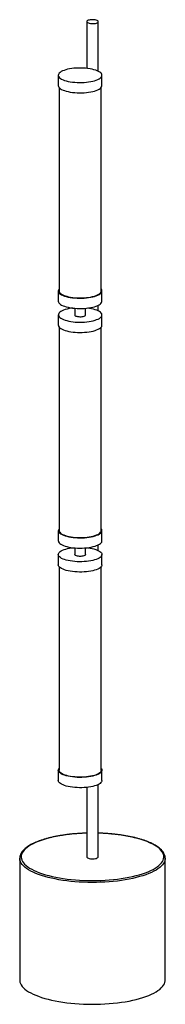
# Paper-space layout '_Dimétrica' of a CAD drawing. Header units: millimetres. Extents: x -716 to -516, y -1017 to 339.
import ezdxf

# ---------------------------------------------------------------- set-up
doc = ezdxf.new("R2010")
doc.units = ezdxf.units.MM

psp = doc.layouts.new('_Dimétrica')

# ---------------------------------------------------------------- linework, layer by layer
at = {"color": 7, "linetype": 'Continuous', "lineweight": 25}
for p, q in [((-624.3, 335.9), (-624.3, 271.5)), ((-608.3, 267.5), (-608.3, 335.9)), ((-622.7, 272.3), (-623.6, 271.4)), ((-663.3, 262), (-663.3, 247.8)), ((-603.3, 247.8), (-603.3, 262)), ((-662.3, 245.3), (-662.3, -35)), ((-604.3, -35), (-604.3, 245.3)), ((-663.3, -35), (-663.3, -49.1)), ((-603.3, -49.1), (-603.3, -35)), ((-640.8, -58.8), (-640.8, -68)), ((-625.8, -68), (-625.8, -58.8)), ((-608.3, -62.5), (-608.3, -54.7)), ((-663.3, -68), (-663.3, -82.1)), ((-603.3, -82.1), (-603.3, -68)), ((-662.3, -84.7), (-662.3, -365)), ((-604.3, -365), (-604.3, -84.7)), ((-663.3, -365), (-663.3, -379.1)), ((-603.3, -379.1), (-603.3, -365)), ((-640.8, -388.8), (-640.8, -398)), ((-625.8, -398), (-625.8, -388.8)), ((-608.3, -392.4), (-608.3, -384.7)), ((-663.3, -398), (-663.3, -412.1)), ((-603.3, -412.1), (-603.3, -398)), ((-662.3, -414.7), (-662.3, -695)), ((-604.3, -695), (-604.3, -414.7)), ((-663.3, -695), (-663.3, -709.1)), ((-603.3, -709.1), (-603.3, -695)), ((-608.3, -814.4), (-608.3, -714.7)), ((-624.3, -718.7), (-624.3, -814.4)), ((-716.3, -816.2), (-716.3, -984.1)), ((-716.3, -816.5), (-716.3, -816.2)), ((-516.3, -984.1), (-516.3, -816.2)), ((-516.3, -816.2), (-516.3, -816.5))]:
    psp.add_line(p, q, dxfattribs=at)
at = {"color": 7, "linetype": 'Continuous', "lineweight": 25, "flags": 128}
for points in [[(-619.1, 333.4), (-617.5, 333.2), (-615.7, 333.2), (-614, 333.3), (-612.4, 333.5), (-611, 333.9), (-609.9, 334.3), (-609, 334.8), (-608.5, 335.3), (-608.3, 335.9), (-608.5, 336.5), (-609.1, 337), (-610, 337.5), (-611.2, 337.9), (-612.7, 338.2), (-614.3, 338.5), (-616, 338.5), (-617.7, 338.5), (-619.4, 338.3), (-620.9, 338.1), (-622.2, 337.7), (-623.2, 337.2), (-623.9, 336.7), (-624.3, 336.1), (-624.2, 335.5), (-623.8, 335), (-623.1, 334.5), (-622, 334), (-620.7, 333.6), (-619.1, 333.4)], [(-643.9, 252.6), (-640.8, 252.3), (-637.6, 252.1), (-634.4, 252), (-631.1, 252), (-627.9, 252.1), (-624.7, 252.4), (-621.7, 252.8), (-618.8, 253.2), (-616, 253.8), (-613.5, 254.5), (-611.1, 255.2), (-609.1, 256.1), (-607.3, 257), (-605.8, 257.9), (-604.7, 259), (-603.9, 260), (-603.4, 261.1), (-603.3, 262.2), (-603.5, 263.2), (-604.1, 264.3), (-605, 265.3), (-606.3, 266.3), (-607.9, 267.3), (-609.7, 268.2), (-611.9, 269), (-614.3, 269.7), (-616.9, 270.4), (-619.7, 270.9), (-622.7, 271.3), (-625.8, 271.7), (-629, 271.9), (-632.2, 272), (-635.4, 272), (-638.7, 271.8), (-641.8, 271.6), (-644.9, 271.2), (-647.8, 270.7), (-650.6, 270.2), (-653.1, 269.5), (-655.4, 268.7), (-657.5, 267.9), (-659.3, 267), (-660.7, 266), (-661.9, 265), (-662.7, 264), (-663.2, 262.9), (-663.3, 261.8), (-663, 260.7), (-662.5, 259.7), (-661.5, 258.6), (-660.3, 257.6), (-658.7, 256.7), (-656.8, 255.8), (-654.7, 255), (-652.3, 254.2), (-649.7, 253.6), (-646.9, 253.1), (-643.9, 252.6)], [(-663.3, 247.8), (-663.3, 247.7), (-663, 246.6), (-662.5, 245.5), (-661.5, 244.5), (-660.3, 243.5), (-658.7, 242.5), (-656.8, 241.6), (-654.7, 240.8), (-652.3, 240.1), (-649.7, 239.5), (-646.9, 238.9), (-643.9, 238.5)], [(-643.9, 238.5), (-640.8, 238.2), (-637.6, 237.9), (-634.4, 237.8), (-631.1, 237.9), (-627.9, 238), (-624.7, 238.2), (-621.7, 238.6), (-618.8, 239.1), (-616, 239.7), (-613.5, 240.3), (-611.1, 241.1), (-609.1, 241.9), (-607.3, 242.8), (-605.8, 243.8), (-604.7, 244.8), (-603.9, 245.9), (-603.4, 246.9), (-603.3, 247.8)], [(-662.3, -32.4), (-662.7, -33), (-663.2, -34.1), (-663.3, -35.2), (-663, -36.3), (-662.5, -37.3), (-661.5, -38.4), (-660.3, -39.4), (-658.7, -40.3), (-656.8, -41.2), (-654.7, -42), (-652.3, -42.7), (-649.7, -43.4), (-646.9, -43.9), (-643.9, -44.4)], [(-662.3, -35), (-662.1, -36), (-661.6, -37.1), (-660.7, -38.1), (-659.5, -39.1), (-658, -40), (-656.2, -40.9), (-654.1, -41.7), (-651.8, -42.4), (-649.2, -43.1), (-646.5, -43.6), (-643.5, -44)], [(-643.9, -44.4), (-640.8, -44.7), (-637.6, -44.9), (-634.4, -45), (-631.1, -45), (-627.9, -44.8), (-624.7, -44.6), (-621.7, -44.2), (-618.8, -43.8), (-616, -43.2), (-613.5, -42.5), (-611.1, -41.8), (-609.1, -40.9), (-607.3, -40), (-605.8, -39), (-604.7, -38), (-603.9, -37), (-603.4, -35.9), (-603.3, -34.8), (-603.5, -33.7), (-604.1, -32.7), (-604.3, -32.4)], [(-643.5, -44), (-640.5, -44.4), (-637.4, -44.6), (-634.2, -44.7), (-631, -44.6), (-627.8, -44.5), (-624.7, -44.2), (-621.7, -43.9), (-618.9, -43.4), (-616.2, -42.8), (-613.7, -42.1), (-611.5, -41.4), (-609.5, -40.5), (-607.8, -39.6), (-606.4, -38.7), (-605.4, -37.7), (-604.7, -36.6), (-604.3, -35.6), (-604.3, -35)], [(-663.3, -49.1), (-663.3, -49.3), (-663, -50.4), (-662.5, -51.5), (-661.5, -52.5), (-660.3, -53.5), (-658.7, -54.5), (-656.8, -55.3), (-654.7, -56.2), (-652.3, -56.9), (-649.7, -57.5), (-646.9, -58.1), (-643.9, -58.5)], [(-643.9, -58.5), (-640.8, -58.8), (-637.6, -59), (-634.4, -59.1), (-631.1, -59.1), (-627.9, -59), (-624.7, -58.7), (-621.7, -58.4), (-618.8, -57.9), (-616, -57.3), (-613.5, -56.7), (-611.1, -55.9), (-609.1, -55.1), (-607.3, -54.2), (-605.8, -53.2), (-604.7, -52.2), (-603.9, -51.1), (-603.4, -50.1), (-603.3, -49.1)], [(-643.3, -58.6), (-645.7, -58.9), (-648.5, -59.4), (-651.2, -60), (-653.7, -60.7), (-656, -61.5), (-658, -62.3), (-659.7, -63.3), (-661.1, -64.2), (-662.1, -65.3), (-662.8, -66.3), (-663.2, -67.4), (-663.2, -68.5), (-662.9, -69.5), (-662.2, -70.6), (-661.2, -71.6), (-659.9, -72.6), (-658.2, -73.6), (-656.3, -74.4), (-654.1, -75.2), (-651.6, -75.9), (-649, -76.5)], [(-649, -76.5), (-646.1, -77), (-643.1, -77.5), (-640, -77.8), (-636.8, -77.9), (-633.5, -78), (-630.3, -78), (-627.1, -77.8), (-623.9, -77.5), (-620.9, -77.1), (-618, -76.6), (-615.3, -76), (-612.8, -75.3), (-610.6, -74.5), (-608.6, -73.7), (-606.9, -72.8), (-605.5, -71.8), (-604.4, -70.8), (-603.7, -69.7), (-603.3, -68.6), (-603.3, -67.5), (-603.6, -66.5), (-604.3, -65.4), (-605.3, -64.4), (-606.7, -63.4), (-608.3, -62.5), (-610.3, -61.6), (-612.5, -60.8), (-614.9, -60.1), (-617.6, -59.5), (-620.5, -59), (-623.3, -58.6)], [(-640.8, -68), (-640.8, -68), (-640.6, -68.6), (-640, -69.1), (-639.2, -69.6), (-638, -69.9), (-636.7, -70.2), (-635.2, -70.4), (-633.6, -70.5), (-631.9, -70.5), (-630.4, -70.3), (-629, -70), (-627.7, -69.7), (-626.8, -69.3), (-626.1, -68.8), (-625.8, -68.2), (-625.8, -68)], [(-663.3, -82.1), (-663.2, -82.6), (-662.9, -83.7), (-662.2, -84.7), (-661.2, -85.8), (-659.9, -86.8), (-658.2, -87.7), (-656.3, -88.6), (-654.1, -89.4), (-651.6, -90.1), (-649, -90.7)], [(-649, -90.7), (-646.1, -91.2), (-643.1, -91.6), (-640, -91.9), (-636.8, -92.1), (-633.5, -92.1), (-630.3, -92.1), (-627.1, -91.9), (-623.9, -91.6), (-620.9, -91.3), (-618, -90.8), (-615.3, -90.2), (-612.8, -89.5), (-610.6, -88.7), (-608.6, -87.8), (-606.9, -86.9), (-605.5, -85.9), (-604.4, -84.9), (-603.7, -83.8), (-603.3, -82.8), (-603.3, -82.1)], [(-662.3, -362.4), (-662.8, -363.3), (-663.2, -364.4), (-663.2, -365.5), (-662.9, -366.5), (-662.2, -367.6), (-661.2, -368.6), (-659.9, -369.6), (-658.2, -370.5), (-656.3, -371.4), (-654.1, -372.2), (-651.6, -372.9), (-649, -373.5)], [(-662.3, -365), (-662.3, -365.3), (-662, -366.3), (-661.4, -367.4), (-660.4, -368.4), (-659.1, -369.4), (-657.5, -370.3), (-655.6, -371.1), (-653.5, -371.9), (-651.1, -372.6), (-648.4, -373.2)], [(-649, -373.5), (-646.1, -374), (-643.1, -374.4), (-640, -374.7), (-636.8, -374.9), (-633.5, -375), (-630.3, -374.9), (-627.1, -374.8), (-623.9, -374.5), (-620.9, -374.1), (-618, -373.6), (-615.3, -373), (-612.8, -372.3), (-610.6, -371.5), (-608.6, -370.7), (-606.9, -369.7), (-605.5, -368.8), (-604.4, -367.7), (-603.7, -366.7), (-603.3, -365.6), (-603.3, -364.5), (-603.6, -363.4), (-604.3, -362.4)], [(-648.4, -373.2), (-645.6, -373.7), (-642.7, -374.1), (-639.6, -374.4), (-636.4, -374.6), (-633.2, -374.7), (-630, -374.6), (-626.9, -374.4), (-623.8, -374.1), (-620.9, -373.7), (-618.1, -373.2), (-615.4, -372.6), (-613, -371.9), (-610.9, -371.1), (-609, -370.3), (-607.4, -369.3), (-606.1, -368.4), (-605.2, -367.3), (-604.5, -366.3), (-604.3, -365.2), (-604.3, -365)], [(-663.3, -379.1), (-663.2, -379.6), (-662.9, -380.7), (-662.2, -381.7), (-661.2, -382.8), (-659.9, -383.7), (-658.2, -384.7), (-656.3, -385.5), (-654.1, -386.3), (-651.6, -387), (-649, -387.7)], [(-649, -387.7), (-646.1, -388.2), (-643.1, -388.6), (-640, -388.9), (-636.8, -389.1), (-633.5, -389.1), (-630.3, -389.1), (-627.1, -388.9), (-623.9, -388.6), (-620.9, -388.2), (-618, -387.7), (-615.3, -387.1), (-612.8, -386.4), (-610.6, -385.7), (-608.6, -384.8), (-606.9, -383.9), (-605.5, -382.9), (-604.4, -381.9), (-603.7, -380.8), (-603.3, -379.8), (-603.3, -379.1)], [(-643.9, -407.3), (-646.9, -406.9), (-649.7, -406.4), (-652.3, -405.7), (-654.7, -405), (-656.8, -404.2), (-658.7, -403.3), (-660.3, -402.3), (-661.5, -401.3), (-662.5, -400.3), (-663, -399.2), (-663.3, -398.2), (-663.2, -397.1), (-662.7, -396), (-661.9, -395), (-660.7, -394), (-659.3, -393), (-657.5, -392.1), (-655.4, -391.2), (-653.1, -390.5), (-650.6, -389.8), (-647.8, -389.2), (-644.9, -388.8), (-643.3, -388.6)], [(-623.3, -388.6), (-622.7, -388.6), (-619.7, -389.1), (-616.9, -389.6), (-614.3, -390.3), (-611.9, -391), (-609.7, -391.8), (-607.9, -392.7), (-606.3, -393.6), (-605, -394.6), (-604.1, -395.7), (-603.5, -396.7), (-603.3, -397.8), (-603.4, -398.9), (-603.9, -400), (-604.7, -401), (-605.8, -402), (-607.3, -403), (-609.1, -403.9), (-611.1, -404.7), (-613.5, -405.5), (-616, -406.2), (-618.8, -406.7), (-621.7, -407.2), (-624.7, -407.6), (-627.9, -407.8), (-631.1, -408), (-634.4, -408), (-637.6, -407.9), (-640.8, -407.7), (-643.9, -407.3), (-643.9, -407.3)], [(-625.8, -398), (-625.9, -398.4), (-626.3, -398.9), (-627, -399.4), (-628.1, -399.8), (-629.4, -400.1), (-630.8, -400.4), (-632.4, -400.5), (-634, -400.5), (-635.6, -400.4), (-637.1, -400.1), (-638.4, -399.8), (-639.5, -399.4), (-640.2, -398.9), (-640.7, -398.4), (-640.8, -398)], [(-643.9, -421.5), (-646.9, -421), (-649.7, -420.5), (-652.3, -419.9), (-654.7, -419.1), (-656.8, -418.3), (-658.7, -417.4), (-660.3, -416.5), (-661.5, -415.5), (-662.5, -414.5), (-663, -413.4), (-663.3, -412.3), (-663.3, -412.1)], [(-603.3, -412.1), (-603.4, -413), (-603.9, -414.1), (-604.7, -415.2), (-605.8, -416.2), (-607.3, -417.1), (-609.1, -418), (-611.1, -418.9), (-613.5, -419.6), (-616, -420.3), (-618.8, -420.9), (-621.7, -421.4), (-624.7, -421.7), (-627.9, -422), (-631.1, -422.1), (-634.4, -422.1), (-637.6, -422), (-640.8, -421.8), (-643.9, -421.5)], [(-643.9, -704.3), (-646.9, -703.9), (-649.7, -703.3), (-652.3, -702.7), (-654.7, -702), (-656.8, -701.2), (-658.7, -700.3), (-660.3, -699.3), (-661.5, -698.3), (-662.5, -697.3), (-663, -696.2), (-663.3, -695.2), (-663.2, -694.1), (-662.7, -693), (-662.3, -692.4)], [(-643.5, -704), (-646.5, -703.6), (-649.2, -703), (-651.8, -702.4), (-654.1, -701.7), (-656.2, -700.9), (-658, -700), (-659.5, -699.1), (-660.7, -698.1), (-661.6, -697.1), (-662.1, -696), (-662.3, -695)], [(-604.3, -692.4), (-604.1, -692.6), (-603.5, -693.7), (-603.3, -694.8), (-603.4, -695.9), (-603.9, -696.9), (-604.7, -698), (-605.8, -699), (-607.3, -700), (-609.1, -700.9), (-611.1, -701.7), (-613.5, -702.5), (-616, -703.1), (-618.8, -703.7), (-621.7, -704.2), (-624.7, -704.6), (-627.9, -704.8), (-631.1, -704.9), (-634.4, -705), (-637.6, -704.9), (-640.8, -704.7), (-643.9, -704.3)], [(-604.3, -695), (-604.3, -695.5), (-604.7, -696.6), (-605.4, -697.6), (-606.4, -698.6), (-607.8, -699.6), (-609.5, -700.5), (-611.5, -701.3), (-613.7, -702.1), (-616.2, -702.8), (-618.9, -703.4), (-621.7, -703.8), (-624.7, -704.2), (-627.8, -704.5), (-631, -704.6), (-634.2, -704.6), (-637.4, -704.5), (-640.5, -704.3), (-643.5, -704)], [(-643.9, -718.5), (-646.9, -718), (-649.7, -717.5), (-652.3, -716.9), (-654.7, -716.1), (-656.8, -715.3), (-658.7, -714.4), (-660.3, -713.5), (-661.5, -712.5), (-662.5, -711.4), (-663, -710.4), (-663.3, -709.3), (-663.3, -709.1)], [(-603.3, -709.1), (-603.4, -710), (-603.9, -711.1), (-604.7, -712.1), (-605.8, -713.2), (-607.3, -714.1), (-609.1, -715), (-611.1, -715.9), (-613.5, -716.6), (-616, -717.3), (-618.8, -717.9), (-621.7, -718.3), (-624.7, -718.7), (-627.9, -719), (-631.1, -719.1), (-634.4, -719.1), (-637.6, -719), (-640.8, -718.8), (-643.9, -718.5)], [(-624.3, -814.4), (-624.2, -814.7), (-623.8, -815.3), (-623.1, -815.8), (-622, -816.2), (-620.7, -816.6), (-619.1, -816.9)], [(-619.1, -816.9), (-617.5, -817), (-615.7, -817), (-614, -816.9), (-612.4, -816.7), (-611, -816.4), (-609.9, -815.9), (-609, -815.4), (-608.5, -814.9), (-608.3, -814.4)], [(-716.3, -984.1), (-716.3, -984.9), (-716, -986.8), (-715.3, -988.8), (-714.3, -990.7), (-712.9, -992.7), (-711.2, -994.6), (-709.2, -996.4), (-706.8, -998.2), (-704.2, -1000), (-701.2, -1001.7), (-697.9, -1003.3), (-694.3, -1004.9), (-690.5, -1006.4), (-686.4, -1007.8), (-682, -1009.2), (-677.4, -1010.4), (-672.6, -1011.6), (-667.7, -1012.7), (-662.5, -1013.6), (-657.1, -1014.5), (-651.7, -1015.2)], [(-651.7, -1015.2), (-646.1, -1015.9), (-640.4, -1016.4), (-634.6, -1016.8), (-628.7, -1017.1), (-622.8, -1017.3), (-616.9, -1017.4), (-611, -1017.3), (-605.1, -1017.2), (-599.2, -1016.9), (-593.4, -1016.5), (-587.7, -1016), (-582, -1015.4), (-576.5, -1014.6), (-571.2, -1013.8), (-566, -1012.9), (-560.9, -1011.8), (-556.1, -1010.7), (-551.5, -1009.4), (-547.1, -1008.1), (-542.9, -1006.7), (-539, -1005.2), (-535.4, -1003.6), (-532.1, -1002), (-529, -1000.3), (-526.3, -998.6), (-523.9, -996.8), (-521.8, -994.9), (-520, -993), (-518.6, -991.1), (-517.5, -989.2), (-516.8, -987.2), (-516.4, -985.2), (-516.3, -984.1)]]:
    psp.add_lwpolyline(points, dxfattribs=at)
at = {"color": 8, "linetype": 'Continuous', "lineweight": 25, "flags": 128}
for points in [[(-624.3, -781.8), (-624.9, -781.8), (-630.7, -782), (-636.5, -782.4), (-642.2, -782.8), (-647.8, -783.4), (-653.3, -784.1), (-658.6, -784.9), (-663.8, -785.8), (-668.9, -786.8), (-673.7, -787.9), (-678.4, -789.1), (-682.8, -790.4), (-687, -791.7), (-690.9, -793.2), (-694.6, -794.7), (-698, -796.3), (-701.1, -798), (-703.9, -799.7), (-706.3, -801.4), (-708.5, -803.3), (-710.3, -805.1), (-711.8, -807), (-712.9, -808.9), (-713.7, -810.9), (-714.2, -812.8), (-714.3, -814.8), (-714.1, -816.7), (-713.5, -818.7), (-712.5, -820.6), (-711.2, -822.5), (-709.6, -824.4), (-707.6, -826.2), (-705.3, -828), (-702.7, -829.8), (-699.8, -831.5), (-696.6, -833.1), (-693.1, -834.7), (-689.3, -836.2), (-685.2, -837.6), (-681, -838.9), (-676.4, -840.2), (-671.7, -841.3), (-666.8, -842.4), (-661.7, -843.3), (-656.4, -844.2), (-651, -844.9)], [(-651, -844.9), (-645.4, -845.5), (-639.8, -846.1), (-634, -846.5), (-628.2, -846.8), (-622.4, -847), (-616.5, -847), (-610.7, -847), (-604.8, -846.8), (-599, -846.5), (-593.3, -846.1), (-587.6, -845.6), (-582.1, -845), (-576.7, -844.2), (-571.4, -843.4), (-566.2, -842.4), (-561.3, -841.4), (-556.5, -840.2), (-552, -839), (-547.7, -837.7), (-543.6, -836.3), (-539.8, -834.8), (-536.3, -833.2), (-533.1, -831.6), (-530.1, -829.9), (-527.5, -828.2), (-525.2, -826.4), (-523.2, -824.5), (-521.5, -822.6), (-520.2, -820.7), (-519.2, -818.8), (-518.6, -816.9), (-518.3, -814.9), (-518.4, -813), (-518.8, -811), (-519.6, -809.1), (-520.7, -807.2), (-522.2, -805.3), (-524, -803.4), (-526.1, -801.6), (-528.6, -799.8), (-531.3, -798.1), (-534.4, -796.4), (-537.8, -794.8), (-541.4, -793.3), (-545.3, -791.8), (-549.5, -790.5), (-553.9, -789.2), (-558.5, -788), (-563.4, -786.9), (-568.4, -785.9), (-573.6, -785), (-578.9, -784.2), (-584.4, -783.5), (-590, -782.9), (-595.7, -782.4), (-601.5, -782.1), (-607.3, -781.8), (-608.3, -781.8)], [(-651.7, -847.4), (-657.1, -846.7), (-662.5, -845.8), (-667.7, -844.8), (-672.6, -843.8), (-677.4, -842.6), (-682, -841.4), (-686.4, -840), (-690.5, -838.6), (-694.3, -837.1), (-697.9, -835.5), (-701.2, -833.9), (-704.2, -832.2), (-706.8, -830.4), (-709.2, -828.6), (-711.2, -826.7), (-712.9, -824.8), (-714.3, -822.9), (-715.3, -821), (-716, -819), (-716.3, -817), (-716.3, -816.5)], [(-516.3, -816.5), (-516.4, -817.4), (-516.8, -819.4), (-517.5, -821.4), (-518.6, -823.3), (-520, -825.2), (-521.8, -827.1), (-523.9, -828.9), (-526.3, -830.7), (-529, -832.5), (-532.1, -834.2), (-535.4, -835.8), (-539, -837.4), (-542.9, -838.9), (-547.1, -840.3), (-551.5, -841.6), (-556.1, -842.9), (-560.9, -844), (-566, -845), (-571.2, -846), (-576.5, -846.8), (-582, -847.6), (-587.7, -848.2), (-593.4, -848.7), (-599.2, -849.1), (-605.1, -849.4), (-611, -849.5), (-616.9, -849.6), (-622.8, -849.5), (-628.7, -849.3), (-634.6, -849), (-640.4, -848.6), (-646.1, -848.1), (-651.7, -847.4)]]:
    psp.add_lwpolyline(points, dxfattribs=at)
at = {"color": 7, "linetype": 'Continuous', "lineweight": 25}
for points, knots in [([(-624.3, -781.7), (-624.4, -781.7), (-626.3, -781.7), (-630.1, -781.9), (-635.6, -782.2), (-641.1, -782.6), (-646.5, -783.1), (-651.7, -783.7), (-656.9, -784.5), (-662, -785.3), (-666.9, -786.2), (-671.6, -787.2), (-676.2, -788.3), (-680.6, -789.5), (-684.8, -790.8), (-688.8, -792.1), (-692.6, -793.5), (-696.1, -795), (-699.4, -796.6), (-702.4, -798.3), (-705.1, -800), (-707.6, -801.8), (-709.8, -803.6), (-711.7, -805.5), (-713.3, -807.5), (-714.6, -809.5), (-715.5, -811.5), (-716.1, -813.6), (-716.3, -815.2), (-716.3, -816.2), (-716.3, -816.5)], [0, 0, 0, 0, 0.00129, 0.039027, 0.076766, 0.114511, 0.152263, 0.190024, 0.227797, 0.265584, 0.30339, 0.341216, 0.379068, 0.41695, 0.454869, 0.49283, 0.53084, 0.568909, 0.607044, 0.645253, 0.68354, 0.721899, 0.760307, 0.798681, 0.836883, 0.874715, 0.911952, 0.948445, 0.98423, 1, 1, 1, 1]), ([(-516.4, -816.5), (-516.3, -816.2), (-516.3, -815.1), (-516.6, -813.4), (-517.2, -811.4), (-518.1, -809.5), (-519.3, -807.5), (-520.8, -805.6), (-522.6, -803.7), (-524.8, -801.9), (-527.2, -800.1), (-530, -798.4), (-533, -796.8), (-536.2, -795.2), (-539.8, -793.7), (-543.5, -792.2), (-547.5, -790.9), (-551.7, -789.6), (-556.1, -788.4), (-560.6, -787.3), (-565.4, -786.3), (-570.3, -785.4), (-575.3, -784.5), (-580.5, -783.8), (-585.8, -783.2), (-591.2, -782.6), (-596.6, -782.2), (-602.2, -781.9), (-606.1, -781.7), (-608.1, -781.7), (-608.3, -781.7)], [0, 0, 0, 0, 0.018787, 0.054024, 0.08935, 0.125117, 0.161551, 0.198689, 0.236405, 0.2745, 0.312785, 0.351126, 0.389432, 0.427676, 0.46585, 0.503957, 0.542002, 0.579993, 0.617938, 0.655844, 0.693717, 0.731562, 0.769384, 0.807186, 0.844973, 0.882747, 0.920511, 0.958266, 0.996016, 1, 1, 1, 1])]:
    psp.add_open_spline(points, degree=3, knots=knots, dxfattribs=at)

doc.saveas('drawing.dxf')
